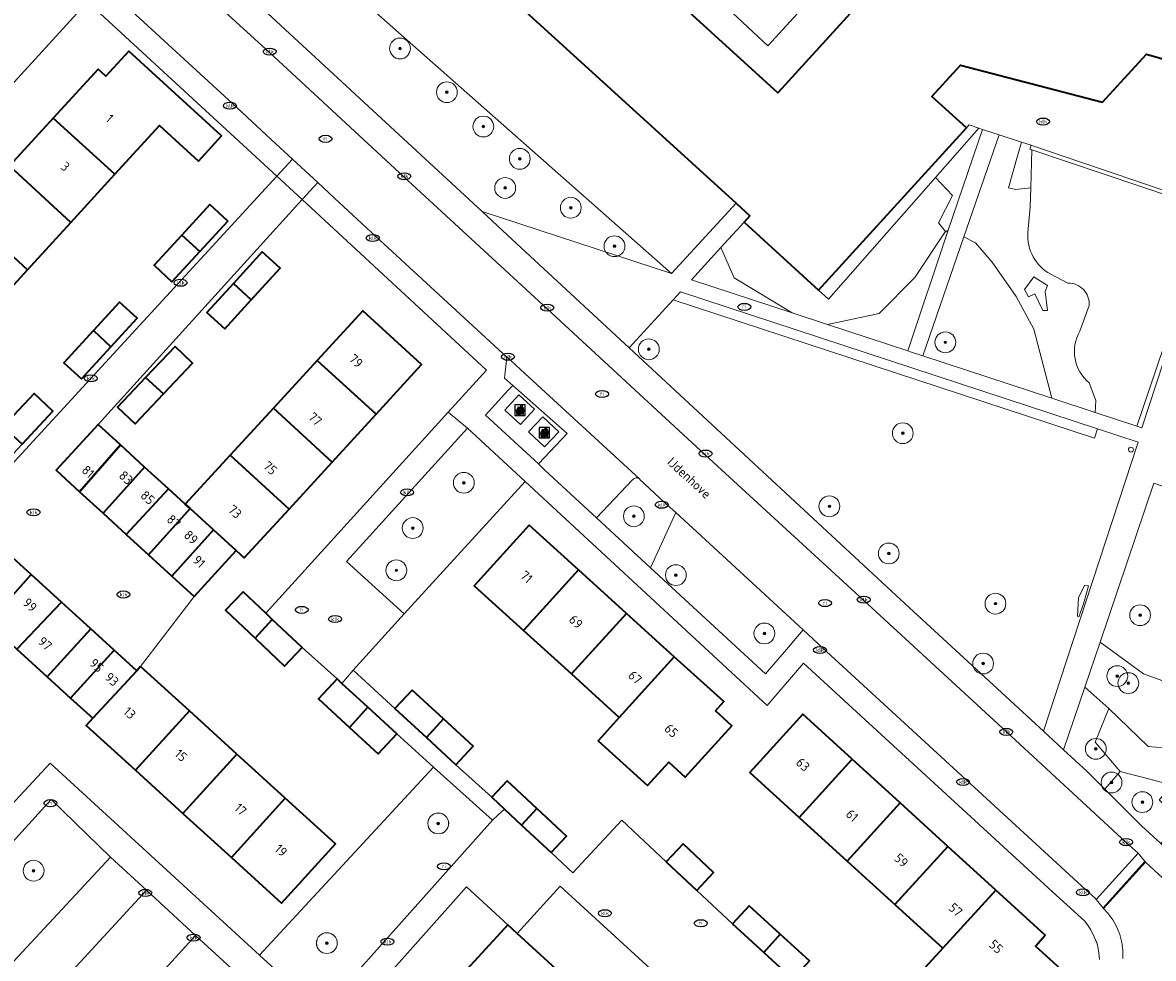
# Model space of a CAD drawing. Header units: metres. Extents: x 103671 to 105190, y 427150 to 429171.
# Tile 241 of 256: x 104079 to 104188, y 428544 to 428634. Entities that reach past the tile are written whole.
import ezdxf
from ezdxf.enums import TextEntityAlignment as Align

# ---------------------------------------------------------------- set-up
doc = ezdxf.new("R2010")
doc.units = ezdxf.units.M
for name, color, linetype, lineweight in [('B-WE-GR-BEPLANTING_CULTUUR_BODEMBEDEKKER-GV', 253, 'Continuous', 18), ('B-WE-GR-BEPLANTING_CULTUUR_HEESTERS-GV', 253, 'Continuous', 18), ('B-WE-GR-BEPLANTING_CULTUUR_VASTE PLANTENVAK-GV', 253, 'Continuous', 18), ('B-WE-GR-BOOM-S', 253, 'Continuous', 25), ('B-WE-GR-HAAG-G', 253, 'GR-HAAG1-SO', 13), ('B-WE-IE-AFVAL APART PLAATS-S', 253, 'Continuous', 25), ('B-WE-IE-MEUBILAIR-S', 253, 'Continuous', 25), ('B-WE-OG-BEBOUWING-GV', 253, 'Continuous', 35), ('B-WE-OG-BEBOUWING-T18', 7, 'Continuous', 18), ('B-WE-OG-TERREIN_BEGROEID-GV', 253, 'Continuous', 18), ('B-WE-OG-TERREIN_ERF-GV', 253, 'Continuous', 18), ('B-WE-OG-TOPOGRAFIE-T18', 7, 'Continuous', 18), ('B-WE-OG-WATER_MEER-GV', 253, 'Continuous', 18), ('B-WE-VH-GESLOTENVERHARDING_BETON-GV', 253, 'Continuous', 18), ('B-WE-VH-HALFVERHARDING-GV', 253, 'Continuous', 18), ('B-WE-VH-OPENVERHARDING-GV', 253, 'Continuous', 18), ('B-WE-VH-OPENVERHARDING_BETONSTRAATSTEEN-GV', 253, 'Continuous', 18), ('B-WE-VH-OPENVERHARDING_TEGEL-GV', 253, 'Continuous', 18), ('B-WE-VW-MARKERING_PICTOGRAM-G', 253, 'Continuous', 18)]:
    doc.layers.add(name, color=color, linetype=linetype, lineweight=lineweight)
doc.styles.add('NLCS-ISO', font='NLCS-ISO.ttf')
doc.styles.add('NLCS-ISO-M500-T18', font='NLCS-ISO.ttf', dxfattribs={"height": 0.9})
doc.linetypes.add('GR-HAAG1-SO', pattern='A,6,[176,NLCS.SHX,S=0.125,R=0,X=0,Y=0],-2', length=8)

# ---------------------------------------------------------------- blocks, each defined once
blk = doc.blocks.new('SIE-AFVAL APART PLAATS-SO')
h = blk.add_hatch(color=256)
h.dxf.hatch_style = 1
h.paths.add_polyline_path([(-0.09, 0.07), (-1.76, 0.07, 0.819081), (-1.79, -0.09), (-1.4, -2.19, 0.36153), (-1.37, -2.21), (-0.47, -2.21, 0.36153), (-0.44, -2.19), (-0.05, -0.09, 0.819081)])
h.paths.add_polyline_path([(-0.16, -0.1), (-0.2, -0.33), (-0.49, -0.33), (-0.47, -0.1)], flags=16)
h.paths.add_polyline_path([(-0.55, -0.1), (-0.58, -0.33), (-0.87, -0.33), (-0.87, -0.1)], flags=16)
h.paths.add_polyline_path([(-0.22, -0.42), (-0.27, -0.73), (-0.53, -0.73), (-0.5, -0.42)], flags=16)
h.paths.add_polyline_path([(-0.58, -0.42), (-0.61, -0.73), (-0.87, -0.73), (-0.87, -0.42)], flags=16)
h.paths.add_polyline_path([(-0.95, -0.1), (-0.95, -0.33), (-1.27, -0.33), (-1.29, -0.1)], flags=16)
h.paths.add_polyline_path([(-0.95, -0.42), (-0.95, -0.73), (-1.23, -0.73), (-1.26, -0.42)], flags=16)
h.paths.add_polyline_path([(-0.29, -0.83), (-0.34, -1.09), (-0.56, -1.09), (-0.54, -0.83)], flags=16)
h.paths.add_polyline_path([(-0.62, -0.83), (-0.65, -1.09), (-0.87, -1.09), (-0.87, -0.83)], flags=16)
h.paths.add_polyline_path([(-0.95, -0.83), (-0.95, -1.09), (-1.2, -1.09), (-1.22, -0.83)], flags=16)
h.paths.add_polyline_path([(-1.35, -0.33), (-1.64, -0.33), (-1.69, -0.1), (-1.37, -0.1)], flags=16)
h.paths.add_polyline_path([(-1.34, -0.42), (-1.31, -0.73), (-1.57, -0.73), (-1.63, -0.42)], flags=16)
h.paths.add_polyline_path([(-0.36, -1.18), (-0.41, -1.44), (-0.6, -1.44), (-0.57, -1.18)], flags=16)
h.paths.add_polyline_path([(-0.65, -1.18), (-0.68, -1.44), (-0.87, -1.44), (-0.87, -1.18)], flags=16)
h.paths.add_polyline_path([(-1.3, -0.83), (-1.28, -1.09), (-1.5, -1.09), (-1.55, -0.83)], flags=16)
h.paths.add_polyline_path([(-0.95, -1.18), (-0.95, -1.44), (-1.17, -1.44), (-1.19, -1.18)], flags=16)
h.paths.add_polyline_path([(-0.42, -1.53), (-0.47, -1.79), (-0.63, -1.79), (-0.6, -1.53)], flags=16)
h.paths.add_polyline_path([(-1.27, -1.18), (-1.25, -1.44), (-1.44, -1.44), (-1.49, -1.18)], flags=16)
h.paths.add_polyline_path([(-0.69, -1.53), (-0.71, -1.79), (-0.87, -1.79), (-0.87, -1.53)], flags=16)
h.paths.add_polyline_path([(-0.95, -1.53), (-0.95, -1.79), (-1.13, -1.79), (-1.16, -1.53)], flags=16)
h.paths.add_polyline_path([(-1.24, -1.53), (-1.22, -1.79), (-1.37, -1.79), (-1.42, -1.53)], flags=16)
h.paths.add_polyline_path([(-0.49, -1.89), (-0.53, -2.13), (-0.66, -2.13), (-0.64, -1.89)], flags=16)
h.paths.add_polyline_path([(-0.72, -1.89), (-0.74, -2.13), (-0.87, -2.13), (-0.87, -1.89)], flags=16)
h.paths.add_polyline_path([(-0.95, -1.89), (-0.95, -2.13), (-1.1, -2.13), (-1.12, -1.89)], flags=16)
h.paths.add_polyline_path([(-1.21, -1.89), (-1.18, -2.13), (-1.31, -2.13), (-1.35, -1.89)], flags=16)
h.paths.add_polyline_path([(-0.19, 0.78, -0.01173), (-0.3, 0.78, -0.148797), (-0.42, 1.03, -0.136076), (-0.69, 0.87), (-0.78, 0.85, -0.038293), (-1.14, 0.96), (-1.19, 0.81, -0.243822), (-1.56, 0.45, 0.344326), (-1, 0.22, -0.139345), (-0.6, 0.22, 0.618436), (-0.56, 0.27, -0.441494), (-0.47, 0.44, 0.309048)])
h.paths.add_polyline_path([(-0.49, 0.51, 0.351556), (-0.64, 0.31, 0.121061), (-1.02, 0.29, -0.288745), (-1.45, 0.42, 0.203599), (-1.12, 0.79), (-1.09, 0.87, 0.083075), (-0.28, 0.71, -0.242261)], flags=16)
h.paths.add_polyline_path([(-0.4, 0.79, -0.023345), (-0.63, 0.82, 0.07081), (-0.46, 0.9, 0.059965)], flags=16)
h.paths.add_polyline_path([(1.12, 1.48), (-1.07, 1.48, 0.860559), (-1.08, 1.42), (0.29, 1, -0.146703), (0.53, 0.28, 0.421968), (0.56, 0.25), (1.6, 0.31, 0.450293), (1.63, 0.34, 0.122241)])
h.paths.add_polyline_path([(0.26, 1.93, 1), (1.07, 1.93, 1)])
h.paths.add_polyline_path([(1.65, 0.15, 0.429303), (1.62, 0.18), (0.55, 0.23, 0.38429), (0.51, 0.2), (0.16, -2.16, 0.83726), (0.22, -2.18), (0.99, -0.78, -0.688204), (1.05, -0.78), (1.36, -2.14, 0.84934), (1.42, -2.14)])
for p, q in [((-0.09, 0.07), (-1.76, 0.07)), ((-1.4, -2.19), (-1.79, -0.09)), ((-1.37, -0.1), (-1.69, -0.1)), ((-1.64, -0.33), (-1.69, -0.1)), ((-1.64, -0.33), (-1.35, -0.33)), ((-1.63, -0.42), (-1.34, -0.42)), ((-1.57, -0.73), (-1.63, -0.42)), ((-1.57, -0.73), (-1.31, -0.73)), ((-1.55, -0.83), (-1.3, -0.83)), ((-1.5, -1.09), (-1.55, -0.83)), ((-1.5, -1.09), (-1.28, -1.09)), ((-1.49, -1.18), (-1.27, -1.18)), ((-1.44, -1.44), (-1.49, -1.18)), ((-1.44, -1.44), (-1.25, -1.44)), ((-1.42, -1.53), (-1.24, -1.53)), ((-1.37, -1.79), (-1.42, -1.53)), ((-1.37, -1.79), (-1.22, -1.79)), ((-1.37, -2.21), (-0.47, -2.21)), ((-1.31, -2.13), (-1.35, -1.89)), ((-1.35, -1.89), (-1.21, -1.89)), ((-1.31, -2.13), (-1.18, -2.13)), ((-0.95, -0.1), (-1.29, -0.1)), ((-1.27, -0.33), (-0.95, -0.33)), ((-1.26, -0.42), (-0.95, -0.42)), ((-1.23, -0.73), (-0.95, -0.73)), ((-1.22, -0.83), (-0.95, -0.83)), ((-1.2, -1.09), (-0.95, -1.09)), ((-1.19, -1.18), (-0.95, -1.18)), ((-1.17, -1.44), (-0.95, -1.44)), ((-1.16, -1.53), (-0.95, -1.53)), ((-1.13, -1.79), (-0.95, -1.79)), ((-1.12, -1.89), (-0.95, -1.89)), ((-1.1, -2.13), (-0.95, -2.13)), ((-0.95, -0.1), (-0.95, -0.33)), ((-0.95, -0.42), (-0.95, -0.73)), ((-0.95, -0.83), (-0.95, -1.09)), ((-0.95, -1.18), (-0.95, -1.44)), ((-0.95, -1.53), (-0.95, -1.79)), ((-0.95, -1.89), (-0.95, -2.13)), ((-0.87, -0.1), (-0.87, -0.33)), ((-0.55, -0.1), (-0.87, -0.1)), ((-0.87, -0.33), (-0.58, -0.33)), ((-0.87, -0.42), (-0.87, -0.73)), ((-0.87, -0.42), (-0.58, -0.42)), ((-0.87, -0.73), (-0.61, -0.73)), ((-0.87, -0.83), (-0.62, -0.83)), ((-0.87, -0.83), (-0.87, -1.09)), ((-0.87, -1.09), (-0.65, -1.09)), ((-0.87, -1.18), (-0.65, -1.18)), ((-0.87, -1.18), (-0.87, -1.44)), ((-0.87, -1.44), (-0.68, -1.44)), ((-0.87, -1.53), (-0.69, -1.53)), ((-0.87, -1.53), (-0.87, -1.79)), ((-0.87, -1.79), (-0.71, -1.79)), ((-0.87, -1.89), (-0.87, -2.13)), ((-0.87, -1.89), (-0.72, -1.89)), ((-0.87, -2.13), (-0.74, -2.13)), ((-0.66, -2.13), (-0.53, -2.13)), ((-0.64, -1.89), (-0.49, -1.89)), ((-0.63, -1.79), (-0.47, -1.79)), ((-0.6, -1.44), (-0.41, -1.44)), ((-0.6, -1.53), (-0.42, -1.53)), ((-0.57, -1.18), (-0.36, -1.18)), ((-0.56, -1.09), (-0.34, -1.09)), ((-0.54, -0.83), (-0.29, -0.83)), ((-0.53, -0.73), (-0.27, -0.73)), ((-0.53, -2.13), (-0.49, -1.89)), ((-0.5, -0.42), (-0.22, -0.42)), ((-0.49, -0.33), (-0.2, -0.33)), ((-0.16, -0.1), (-0.47, -0.1)), ((-0.47, -1.79), (-0.42, -1.53)), ((-0.44, -2.19), (-0.05, -0.09)), ((-0.41, -1.44), (-0.36, -1.18)), ((-0.34, -1.09), (-0.29, -0.83)), ((-0.27, -0.73), (-0.22, -0.42)), ((-0.2, -0.33), (-0.16, -0.1))]:
    blk.add_line(p, q)
blk.add_lwpolyline([(-2.5, -2.51), (2.5, -2.51), (2.5, 2.49), (-2.5, 2.49)], close=True)
for points in [[(-0.78, 0.85, -0.038293), (-1.14, 0.96), (-1.19, 0.81, -0.243822), (-1.56, 0.45, 0.344326), (-1, 0.22, -0.139345), (-0.6, 0.22, 0.618436), (-0.56, 0.27, -0.441494), (-0.47, 0.44, 0.309048), (-0.19, 0.78, -0.01173), (-0.3, 0.78, -0.01173)], [(-0.78, 0.85), (-0.69, 0.87, 0.136076), (-0.42, 1.03, 0.156405), (-0.29, 0.77)], [(-0.78, 0.85), (-0.69, 0.87, 0.136076), (-0.42, 1.03, 0.148797), (-0.3, 0.78, 0.148797)], [(-0.63, 0.82, 0.07081), (-0.46, 0.9, 0.059965), (-0.4, 0.79, 0.059965)], [(-0.4, 0.79, -0.023345), (-0.63, 0.82)]]:
    blk.add_lwpolyline(points, format="xyb")
for points in [[(-1.09, 0.87), (-1.12, 0.79, -0.203599), (-1.45, 0.42, 0.288745), (-1.02, 0.29, -0.121061), (-0.64, 0.31, -0.351556), (-0.49, 0.51, 0.242261), (-0.28, 0.71, -0.083075)], [(-1.07, 1.48), (1.12, 1.48, -0.122241), (1.63, 0.34, -0.450293), (1.6, 0.31), (0.56, 0.25, -0.421968), (0.53, 0.28, 0.146703), (0.29, 1), (-1.08, 1.42, -0.860559)], [(0.55, 0.23), (1.62, 0.18, -0.429303), (1.65, 0.15), (1.42, -2.14, -0.84934), (1.36, -2.14), (1.05, -0.78, 0.688204), (0.99, -0.78), (0.22, -2.18, -0.83726), (0.16, -2.16), (0.51, 0.2, -0.38429)]]:
    blk.add_lwpolyline(points, format="xyb", close=True)
for points in [[(-1.35, -0.33), (-1.37, -0.1)], [(-1.31, -0.73), (-1.34, -0.42)], [(-1.28, -1.09), (-1.3, -0.83)], [(-1.27, -0.33), (-1.29, -0.1)], [(-1.25, -1.44), (-1.27, -1.18)], [(-1.23, -0.73), (-1.26, -0.42)], [(-1.22, -1.79), (-1.24, -1.53)], [(-1.2, -1.09), (-1.22, -0.83)], [(-1.18, -2.13), (-1.21, -1.89)], [(-1.17, -1.44), (-1.19, -1.18)], [(-1.18, -2.22), (-1.18, -2.21)], [(-1.13, -1.79), (-1.16, -1.53)], [(-1.1, -2.13), (-1.12, -1.89)], [(-0.74, -2.13), (-0.72, -1.89)], [(-0.71, -1.79), (-0.69, -1.53)], [(-0.68, -1.44), (-0.65, -1.18)], [(-0.66, -2.13), (-0.64, -1.89)], [(-0.65, -1.09), (-0.62, -0.83)], [(-0.63, -1.79), (-0.6, -1.53)], [(-0.61, -0.73), (-0.58, -0.42)], [(-0.6, -1.44), (-0.57, -1.18)], [(-0.58, -0.33), (-0.55, -0.1)], [(-0.56, -1.09), (-0.54, -0.83)], [(-0.53, -0.73), (-0.5, -0.42)], [(-0.49, -0.33), (-0.47, -0.1)]]:
    blk.add_lwpolyline(points)
blk.add_circle((0.66, 1.93), 0.401)
for centre, radius, start, end in [((-1.76, -0.01), 0.0869, 90, 247.281), ((-0.09, -0.01), 0.0869, 292.719, 90), ((-1.37, -2.18), 0.0318, 190.4943, 270), ((-0.47, -2.18), 0.0318, 270, 349.5057)]:
    blk.add_arc(centre, radius, start, end)
blk = doc.blocks.new('SIE-MEUBILAIR_PUT_KOLK-SO')
blk.add_ellipse((0, 0), major_axis=(1.25, 0), ratio=0.54)
at = {"style": 'NLCS-ISO'}
blk.add_text('klk', height=0.75, dxfattribs=at).set_placement((0.03, 0), align=Align.MIDDLE_CENTER)
blk = doc.blocks.new('SIE-MEUBILAIR_PUT_RIOOLPUT-SO')
blk.add_ellipse((0, 0), major_axis=(1.25, 0), ratio=0.54)
at = {"style": 'NLCS-ISO'}
blk.add_text('ri', height=0.75, dxfattribs=at).set_placement((-0.04, 0.07), align=Align.MIDDLE_CENTER)
blk = doc.blocks.new('SGR-BOOM_GBKN-SO')
at = {"linetype": 'ByBlock', "lineweight": 18}
h = blk.add_hatch(color=0, dxfattribs=at)
h.dxf.hatch_style = 1
edge = h.paths.add_edge_path()
edge.add_arc((0, 0), 0.25, 0, 360)
at = {"color": 0, "linetype": 'ByBlock', "lineweight": 18}
for radius in [2, 0.25]:
    blk.add_circle((0, 0), radius, dxfattribs=at)
at = {"color": 0, "linetype": 'ByBlock', "lineweight": 18, "style": 'NLCS-ISO'}
blk.add_attdef('SOORT', (2.5, 0), '', height=1.5, dxfattribs=at)

msp = doc.modelspace()

# ---------------------------------------------------------------- linework, layer by layer
at = {"layer": 'B-WE-GR-BEPLANTING_CULTUUR_BODEMBEDEKKER-GV', "flags": 128}
for points in [[(104127.329, 428589.693), (104121.776, 428594.829), (104110.153, 428582.015), (104115.708, 428576.976)], [(104141.784, 428586.708), (104139.371, 428581.413), (104150.403, 428571.208), (104152.429, 428573.564), (104154.037, 428575.434)]]:
    msp.add_lwpolyline(points, close=True, dxfattribs=at)
at = {"layer": 'B-WE-GR-BEPLANTING_CULTUUR_HEESTERS-GV', "flags": 128}
for points in [[(104175.004, 428622.301), (104174.655, 428621.077), (104173.752, 428617.912), (104174.436, 428617.745), (104175.893, 428617.908), (104175.994, 428621.572), (104175.991, 428621.573), (104175.784, 428621.642), (104175.923, 428622)], [(104193.509, 428616.013), (104176.005, 428621.973), (104175.923, 428622), (104175.784, 428621.642), (104175.991, 428621.573), (104175.994, 428621.572), (104193.135, 428615.812), (104186.085, 428595.003), (104186.567, 428594.843)], [(104155.49, 428608.091), (104148.343, 428614.604), (104146.123, 428612.166), (104147.403, 428609.27), (104152.956, 428605.89), (104156.366, 428604.769), (104161.315, 428605.85), (104164.759, 428609.296), (104167.681, 428613.669), (104167.731, 428613.699), (104167.022, 428614.557), (104168.37, 428617.182), (104166.723, 428618.898), (104156.452, 428607.203)], [(104176.282, 428607.712), (104177.036, 428606.126), (104177.497, 428606.136), (104177.261, 428607.959), (104177.495, 428608.532), (104176.187, 428609.351), (104175.286, 428608.141), (104175.661, 428607.439)], [(104182.309, 428594.749), (104142.246, 428607.915), (104141.548, 428607.158), (104181.997, 428593.854)]]:
    msp.add_lwpolyline(points, close=True, dxfattribs=at)
for points in [[(104137.634, 428589.867), (104137.062, 428589.261), (104134.186, 428586.209), (104139.371, 428581.413), (104141.784, 428586.708)], [(104141.784, 428586.708), (104140.719, 428587.688), (104138.35, 428589.901), (104138.334, 428589.915)]]:
    msp.add_lwpolyline(points, dxfattribs=at)
at = {"layer": 'B-WE-GR-BEPLANTING_CULTUUR_HEESTERS-GV'}
msp.add_lwpolyline([(104138.334, 428589.915, 0.417542), (104137.634, 428589.867)], format="xyb", dxfattribs=at)
at = {"layer": 'B-WE-GR-BEPLANTING_CULTUUR_VASTE PLANTENVAK-GV', "flags": 128}
for points in [[(104167.968, 428613.844), (104171.258, 428623.531), (104170.887, 428623.658), (104166.723, 428618.898), (104168.37, 428617.182), (104167.022, 428614.557), (104167.731, 428613.699)], [(104156.366, 428604.769), (104164.077, 428602.235), (104167.968, 428613.844), (104167.731, 428613.699), (104167.681, 428613.669), (104164.759, 428609.296), (104161.315, 428605.85)], [(104165.522, 428601.769), (104177.906, 428597.704), (104176.184, 428604.318), (104174.489, 428607.465), (104172.179, 428610.771), (104170.588, 428612.616), (104169.474, 428613.214)], [(104152.956, 428605.89), (104147.403, 428609.27), (104146.123, 428612.166), (104143.298, 428609.064)], [(104180.46, 428578.539), (104180.371, 428576.773), (104180.515, 428576.707), (104180.985, 428578.046), (104181.431, 428579.686), (104181.095, 428579.739)], [(104182.545, 428574.247), (104181.088, 428569.951), (104183.373, 428567.9), (104187.183, 428564.242), (104192.336, 428563.772), (104192.784, 428564.328), (104192.649, 428566.644), (104198.31, 428567.966), (104199.734, 428567.244), (104201.837, 428569.53), (104202.328, 428570.052), (104195.535, 428568.905), (104192.19, 428569.225), (104186.724, 428571.223)], [(104181.265, 428561.86), (104183.01, 428560.123), (104184.464, 428561.823), (104182.07, 428564.653), (104183.373, 428567.9), (104181.088, 428569.951), (104179.04, 428563.913)], [(104192.336, 428563.772), (104187.183, 428564.242), (104183.373, 428567.9), (104182.07, 428564.653), (104184.464, 428561.823), (104189.546, 428560.518), (104190.868, 428561.927)], [(104188.379, 428554.9), (104190.305, 428556.994), (104188.224, 428559.11), (104189.546, 428560.518), (104184.464, 428561.823), (104183.01, 428560.123), (104186.528, 428556.62)]]:
    msp.add_lwpolyline(points, close=True, dxfattribs=at)
at = {"layer": 'B-WE-GR-BEPLANTING_CULTUUR_VASTE PLANTENVAK-GV'}
for points in [[(104185.751, 428592.757, 0.9979145), (104185.272, 428592.757)], [(104185.272, 428592.757, 1.0020899), (104185.751, 428592.757)]]:
    msp.add_lwpolyline(points, format="xyb", dxfattribs=at)
at = {"layer": 'B-WE-GR-HAAG-G', "flags": 128}
msp.add_lwpolyline([(104118.526, 428562.244), (104101.793, 428544.199)], dxfattribs=at)
at = {"layer": 'B-WE-OG-BEBOUWING-GV', "flags": 128}
for points in [[(104170.494, 428647.806), (104151.579, 428627.048), (104113.519, 428661.73)], [(104106.424, 428653.944), (104147.587, 428616.437), (104148.912, 428615.229), (104148.343, 428614.604), (104155.49, 428608.091), (104169.701, 428623.687), (104166.401, 428626.694), (104169.124, 428629.682), (104182.772, 428626.153), (104187.002, 428630.743), (104192.632, 428629.135), (104196.635, 428633.528), (104195.064, 428639.313)]]:
    msp.add_lwpolyline(points, dxfattribs=at)
for points in [[(104081.978, 428624.604), (104087.901, 428619.214), (104092.197, 428623.909), (104095.936, 428620.488), (104098.149, 428622.907), (104089.238, 428631.058), (104087.026, 428628.64), (104086.288, 428629.315)], [(104081.978, 428624.604), (104077.789, 428620.027), (104083.663, 428614.582), (104087.901, 428619.214)], [(104077.789, 428620.027), (104073.634, 428615.486), (104079.513, 428610.047), (104083.663, 428614.582)], [(104069.462, 428610.926), (104075.341, 428605.487), (104079.513, 428610.047), (104073.634, 428615.486)], [(104094.336, 428613.358), (104096.059, 428611.79), (104098.756, 428614.72), (104097.042, 428616.298)], [(104096.059, 428611.79), (104094.336, 428613.358), (104091.681, 428610.474), (104093.395, 428608.896)], [(104099.294, 428608.718), (104101.016, 428607.139), (104103.793, 428610.19), (104102.064, 428611.763)], [(104101.016, 428607.139), (104099.294, 428608.718), (104096.757, 428605.931), (104098.486, 428604.358)], [(104085.844, 428604.19), (104087.515, 428602.644), (104090.035, 428605.386), (104088.36, 428606.926)], [(104107.348, 428601.333), (104112.994, 428596.155), (104117.375, 428600.932), (104111.728, 428606.109)], [(104087.515, 428602.644), (104085.844, 428604.19), (104083.012, 428601.111), (104084.688, 428599.57)], [(104090.864, 428599.674), (104092.568, 428598.111), (104095.364, 428601.064), (104093.684, 428602.654)], [(104107.348, 428601.333), (104103.13, 428596.732), (104108.776, 428591.555), (104112.994, 428596.155)], [(104092.568, 428598.111), (104090.864, 428599.674), (104088.173, 428596.832), (104089.852, 428595.242)], [(104077.173, 428594.971), (104078.99, 428593.284), (104081.962, 428596.448), (104080.156, 428598.145)], [(104103.13, 428596.732), (104098.992, 428592.22), (104104.639, 428587.043), (104108.776, 428591.555)], [(104088.459, 428593.204), (104086.297, 428595.186), (104082.264, 428590.788), (104084.523, 428588.717)], [(104088.459, 428593.204), (104084.523, 428588.717), (104086.774, 428586.653), (104090.766, 428591.089)], [(104099.565, 428583.064), (104100.339, 428582.354), (104104.639, 428587.043), (104098.992, 428592.22), (104094.671, 428587.508), (104095.129, 428587.092), (104097.373, 428585.054)], [(104090.766, 428591.089), (104086.774, 428586.653), (104088.991, 428584.62), (104093.056, 428588.989)], [(104088.991, 428584.62), (104091.152, 428582.638), (104095.129, 428587.092), (104094.671, 428587.508), (104093.056, 428588.989)], [(104091.152, 428582.638), (104093.37, 428580.604), (104097.373, 428585.054), (104095.129, 428587.092)], [(104099.565, 428583.064), (104097.373, 428585.054), (104093.37, 428580.604), (104095.51, 428578.642)], [(104132.454, 428581.198), (104127.709, 428585.505), (104122.425, 428579.685), (104127.17, 428575.377)], [(104072.436, 428579.083), (104075.705, 428576.113), (104079.859, 428580.751), (104076.676, 428583.643), (104074.264, 428580.989)], [(104075.705, 428576.113), (104078.481, 428573.591), (104082.784, 428578.094), (104079.859, 428580.751)], [(104137.051, 428577.025), (104132.454, 428581.198), (104127.17, 428575.377), (104131.768, 428571.204)], [(104102.396, 428577.036), (104100.216, 428579.098), (104098.544, 428577.33), (104101.397, 428574.632), (104103.033, 428576.433)], [(104078.481, 428573.591), (104081.41, 428570.93), (104085.611, 428575.525), (104082.784, 428578.094)], [(104103.033, 428576.433), (104101.397, 428574.632), (104104.213, 428571.968), (104105.885, 428573.736)], [(104137.051, 428577.025), (104131.768, 428571.204), (104136.365, 428567.031), (104141.649, 428572.851)], [(104087.855, 428573.487), (104085.611, 428575.525), (104081.41, 428570.93), (104083.654, 428568.891)], [(104083.654, 428568.891), (104085.776, 428566.963), (104090.021, 428571.519), (104087.855, 428573.487)], [(104090.38, 428571.914), (104090.021, 428571.519), (104085.776, 428566.963), (104085.14, 428566.263), (104089.881, 428561.956), (104095.063, 428567.659)], [(104141.649, 428572.851), (104136.365, 428567.031), (104134.339, 428564.771), (104139.066, 428560.478), (104141.11, 428562.723), (104142.702, 428561.278), (104147.186, 428566.218), (104145.594, 428567.663), (104146.394, 428568.544)], [(104109.723, 428570.289), (104109.246, 428570.729), (104107.478, 428568.81), (104110.445, 428566.076), (104112.2, 428568.007)], [(104116.456, 428569.664), (104114.811, 428567.872), (104117.837, 428565.095), (104119.472, 428566.897)], [(104099.626, 428563.514), (104095.063, 428567.659), (104089.881, 428561.956), (104094.444, 428557.81)], [(104112.2, 428568.007), (104110.445, 428566.076), (104113.214, 428563.524), (104114.982, 428565.443)], [(104119.472, 428566.897), (104117.837, 428565.095), (104120.676, 428562.489), (104122.321, 428564.282)], [(104153.64, 428557.424), (104158.729, 428563.011), (104153.979, 428567.337), (104148.89, 428561.751)], [(104104.278, 428559.287), (104099.626, 428563.514), (104094.444, 428557.81), (104099.096, 428553.584)], [(104158.729, 428563.011), (104153.64, 428557.424), (104158.243, 428553.232), (104163.331, 428558.819)], [(104125.589, 428560.948), (104124.109, 428559.362), (104125.349, 428558.205), (104126.974, 428556.688), (104128.432, 428558.294)], [(104099.096, 428553.584), (104103.926, 428549.196), (104109.107, 428554.899), (104104.278, 428559.287)], [(104163.331, 428558.819), (104158.243, 428553.232), (104162.845, 428549.04), (104167.933, 428554.627)], [(104128.432, 428558.294), (104126.974, 428556.688), (104129.808, 428554.042), (104131.288, 428555.628)], [(104142.487, 428554.884), (104140.874, 428553.16), (104143.813, 428550.41), (104145.426, 428552.134)], [(104167.447, 428544.848), (104172.536, 428550.435), (104167.933, 428554.627), (104162.845, 428549.04)], [(104172.536, 428550.435), (104167.447, 428544.848), (104165.024, 428542.188), (104172.227, 428535.655), (104178.783, 428542.851), (104176.332, 428545.061), (104177.286, 428546.108)], [(104147.239, 428547.189), (104150.242, 428544.446), (104151.829, 428546.189), (104148.829, 428548.929)], [(104126.567, 428546.265), (104125.642, 428547.112), (104121.323, 428542.399), (104127.081, 428537.122), (104131.4, 428541.835)], [(104151.829, 428546.189), (104150.242, 428544.446), (104153.039, 428541.89), (104154.629, 428543.63)]]:
    msp.add_lwpolyline(points, close=True, dxfattribs=at)
at = {"layer": 'B-WE-OG-TERREIN_BEGROEID-GV', "flags": 128}
for points in [[(104099.594, 428646.623), (104095.001, 428641.701), (104123.178, 428615.636), (104141.37, 428609.677)], [(104230.789, 428600.319), (104230.058, 428600.629), (104229.139, 428603.877), (104204.26, 428612.24), (104195.951, 428615.033), (104190.126, 428596.617), (104196.82, 428594.418), (104197.487, 428592.559), (104197.367, 428592.027), (104206.995, 428588.904), (104206.791, 428588.275), (104206.017, 428585.873), (104196.383, 428588.98), (104196.009, 428588.168), (104194.322, 428587.223), (104187.725, 428589.521), (104182.545, 428574.247), (104186.724, 428571.223), (104192.19, 428569.225), (104195.535, 428568.905), (104202.328, 428570.052), (104217.713, 428586.413)], [(104176.282, 428607.712), (104175.661, 428607.439), (104175.286, 428608.141), (104176.187, 428609.351), (104177.495, 428608.532), (104177.261, 428607.959), (104177.497, 428606.136), (104177.036, 428606.126)], [(104137.298, 428602.549), (104163.828, 428577.951), (104177.1, 428565.703), (104179.316, 428572.457), (104186.209, 428593.467), (104182.309, 428594.749), (104181.997, 428593.854), (104141.548, 428607.158)], [(104180.46, 428578.539), (104181.095, 428579.739), (104181.431, 428579.686), (104180.985, 428578.046), (104180.515, 428576.707), (104180.371, 428576.773)], [(104124.167, 428557.151), (104118.526, 428562.244), (104101.793, 428544.199), (104107.762, 428538.727)], [(104087.477, 428553.614), (104081.785, 428559.143), (104068.366, 428544.379), (104073.917, 428539.038)]]:
    msp.add_lwpolyline(points, close=True, dxfattribs=at)
for points in [[(104175.614, 428613.624), (104175.842, 428616.083), (104175.893, 428617.908), (104174.436, 428617.745), (104173.752, 428617.912), (104174.655, 428621.077), (104175.004, 428622.301), (104172.855, 428623.005), (104169.474, 428613.214), (104170.588, 428612.616), (104172.179, 428610.771), (104174.489, 428607.465), (104176.184, 428604.318), (104177.906, 428597.704), (104182.092, 428596.33), (104182.145, 428597.491), (104181.511, 428599.168)], [(104179.46, 428608.76), (104177.808, 428609.616)], [(104180.592, 428604.141), (104181.5, 428606.614)]]:
    msp.add_lwpolyline(points, dxfattribs=at)
at = {"layer": 'B-WE-OG-TERREIN_BEGROEID-GV'}
for points in [[(104177.808, 428609.616, -0.29833), (104175.614, 428613.624)], [(104181.5, 428606.614, 0.4390794), (104179.46, 428608.76)], [(104181.511, 428599.168, -0.3629399), (104180.592, 428604.141)], [(104185.272, 428592.757, -0.9979145), (104185.751, 428592.757)], [(104185.751, 428592.757, -1.0020899), (104185.272, 428592.757)]]:
    msp.add_lwpolyline(points, format="xyb", dxfattribs=at)
at = {"layer": 'B-WE-OG-TERREIN_ERF-GV', "flags": 128}
for points in [[(104106.424, 428653.944), (104099.594, 428646.623), (104141.37, 428609.677), (104147.587, 428616.437)], [(104071.244, 428584.014), (104103.48, 428619.038), (104085.268, 428635.781), (104051.021, 428598.273), (104067.164, 428583.88), (104069.01, 428585.925), (104071.636, 428588.993), (104073.415, 428587.471), (104070.789, 428584.403)], [(104065.112, 428606.172), (104069.462, 428610.926), (104073.634, 428615.486), (104077.789, 428620.027), (104081.978, 428624.604), (104086.288, 428629.315), (104087.026, 428628.64), (104089.238, 428631.058), (104098.149, 428622.907), (104095.936, 428620.488), (104092.197, 428623.909), (104087.901, 428619.214), (104083.663, 428614.582), (104079.513, 428610.047), (104075.341, 428605.487), (104070.981, 428600.722), (104066.906, 428596.269), (104068.955, 428594.366), (104064.651, 428589.775), (104062.59, 428591.552), (104056.681, 428596.958), (104061.038, 428601.719)], [(104170.887, 428623.658), (104169.962, 428623.974), (104169.701, 428623.687), (104155.49, 428608.091), (104156.452, 428607.203), (104166.723, 428618.898)], [(104096.059, 428611.79), (104093.395, 428608.896), (104091.681, 428610.474), (104094.336, 428613.358), (104097.042, 428616.298), (104098.756, 428614.72)], [(104099.294, 428608.718), (104102.064, 428611.763), (104103.793, 428610.19), (104101.016, 428607.139), (104098.486, 428604.358), (104096.757, 428605.931)], [(104087.515, 428602.644), (104084.688, 428599.57), (104083.012, 428601.111), (104085.844, 428604.19), (104088.36, 428606.926), (104090.035, 428605.386)], [(104092.568, 428598.111), (104089.852, 428595.242), (104088.173, 428596.832), (104090.864, 428599.674), (104093.684, 428602.654), (104095.364, 428601.064)], [(104078.99, 428593.284), (104076.383, 428590.51), (104074.577, 428592.208), (104077.173, 428594.971), (104080.156, 428598.145), (104081.962, 428596.448)], [(104137.051, 428577.025), (104141.649, 428572.851), (104146.394, 428568.544), (104145.594, 428567.663), (104147.186, 428566.218), (104142.702, 428561.278), (104141.11, 428562.723), (104139.066, 428560.478), (104134.339, 428564.771), (104136.365, 428567.031), (104131.768, 428571.204), (104127.17, 428575.377), (104122.425, 428579.685), (104127.709, 428585.505), (104132.454, 428581.198)], [(104167.447, 428544.848), (104162.845, 428549.04), (104158.243, 428553.232), (104153.64, 428557.424), (104148.89, 428561.751), (104153.979, 428567.337), (104158.729, 428563.011), (104163.331, 428558.819), (104167.933, 428554.627), (104172.536, 428550.435), (104177.286, 428546.108), (104176.332, 428545.061), (104178.783, 428542.851), (104172.227, 428535.655), (104165.024, 428542.188)]]:
    msp.add_lwpolyline(points, close=True, dxfattribs=at)
for points in [[(104192.632, 428629.135), (104187.002, 428630.743), (104182.772, 428626.153), (104169.124, 428629.682), (104166.401, 428626.694), (104169.701, 428623.687), (104169.962, 428623.974), (104170.887, 428623.658), (104171.258, 428623.531), (104171.552, 428623.431), (104172.855, 428623.005), (104175.004, 428622.301), (104175.923, 428622), (104176.005, 428621.973), (104193.509, 428616.013)], [(104077.139, 428557.749), (104081.697, 428562.62), (104101.793, 428544.199), (104118.526, 428562.244), (104114.982, 428565.443), (104113.214, 428563.524), (104110.445, 428566.076), (104107.478, 428568.81), (104109.246, 428570.729), (104105.885, 428573.736), (104104.213, 428571.968), (104101.397, 428574.632), (104098.544, 428577.33), (104100.216, 428579.098), (104102.396, 428577.036), (104119.931, 428596.369), (104123.595, 428600.408), (104105.909, 428616.805), (104086.297, 428595.186), (104088.459, 428593.204), (104090.766, 428591.089), (104093.056, 428588.989), (104094.671, 428587.508), (104098.992, 428592.22), (104103.13, 428596.732), (104107.348, 428601.333), (104111.728, 428606.109), (104117.375, 428600.932), (104112.994, 428596.155), (104108.776, 428591.555), (104104.639, 428587.043), (104100.339, 428582.354), (104099.565, 428583.064), (104095.51, 428578.642), (104090.38, 428571.914), (104095.063, 428567.659), (104099.626, 428563.514), (104104.278, 428559.287), (104109.107, 428554.899), (104103.926, 428549.196), (104099.096, 428553.584), (104094.444, 428557.81), (104089.881, 428561.956), (104085.14, 428566.263), (104085.776, 428566.963), (104083.654, 428568.891), (104081.41, 428570.93), (104078.481, 428573.591)], [(104182.501, 428543.78), (104182.443, 428544.459), (104182.329, 428545.002), (104182.228, 428545.404), (104182.186, 428545.502), (104181.991, 428545.959), (104181.663, 428546.612), (104181.419, 428547.009), (104181.073, 428547.441), (104177.971, 428550.284), (104154.054, 428572.233), (104150.575, 428568.189), (104127.329, 428589.693), (104115.708, 428576.976), (104110.794, 428571.559), (104114.811, 428567.872), (104116.456, 428569.664), (104119.472, 428566.897), (104122.321, 428564.282), (104120.676, 428562.489), (104124.109, 428559.362), (104125.589, 428560.948), (104128.432, 428558.294), (104131.288, 428555.628), (104129.808, 428554.042), (104131.891, 428552.098), (104136.607, 428557.152), (104140.874, 428553.16), (104142.487, 428554.884), (104145.426, 428552.134), (104143.813, 428550.41), (104147.239, 428547.189), (104148.829, 428548.929), (104151.829, 428546.189), (104154.629, 428543.63)], [(104121.323, 428542.399), (104125.642, 428547.112), (104121.677, 428550.746), (104109.54, 428537.115)]]:
    msp.add_lwpolyline(points, dxfattribs=at)
at = {"layer": 'B-WE-OG-WATER_MEER-GV', "flags": 128}
for points in [[(104181.511, 428599.168), (104182.145, 428597.491), (104182.092, 428596.33), (104186.085, 428595.003), (104193.135, 428615.812), (104175.994, 428621.572), (104175.893, 428617.908), (104175.842, 428616.083), (104175.614, 428613.624)], [(104177.808, 428609.616), (104179.46, 428608.76)], [(104181.5, 428606.614), (104180.592, 428604.141)]]:
    msp.add_lwpolyline(points, dxfattribs=at)
at = {"layer": 'B-WE-OG-WATER_MEER-GV'}
for points in [[(104175.614, 428613.624, 0.29833), (104177.808, 428609.616)], [(104179.46, 428608.76, -0.4390794), (104181.5, 428606.614)], [(104180.592, 428604.141, 0.3629399), (104181.511, 428599.168)]]:
    msp.add_lwpolyline(points, format="xyb", dxfattribs=at)
at = {"layer": 'B-WE-VH-GESLOTENVERHARDING_BETON-GV', "flags": 128}
for points in [[(104126.698, 428598.021), (104125.358, 428596.535), (104126.875, 428595.168), (104128.214, 428596.653)], [(104129.027, 428595.919), (104127.653, 428594.466), (104129.182, 428593.021), (104130.556, 428594.475)]]:
    msp.add_lwpolyline(points, close=True, dxfattribs=at)
at = {"layer": 'B-WE-VH-HALFVERHARDING-GV', "flags": 128}
msp.add_lwpolyline([(104193.509, 428616.013), (104186.567, 428594.843), (104186.085, 428595.003), (104182.092, 428596.33), (104177.906, 428597.704), (104165.522, 428601.769), (104164.245, 428602.18), (104164.077, 428602.235), (104156.366, 428604.769), (104152.956, 428605.89), (104143.298, 428609.064), (104146.123, 428612.166), (104148.343, 428614.604), (104148.912, 428615.229), (104147.587, 428616.437), (104141.37, 428609.677), (104123.178, 428615.636), (104125.634, 428613.364), (104137.298, 428602.549), (104141.548, 428607.158), (104142.246, 428607.915), (104182.309, 428594.749), (104186.209, 428593.467), (104179.316, 428572.457), (104177.1, 428565.703), (104179.04, 428563.913), (104181.088, 428569.951), (104182.545, 428574.247), (104187.725, 428589.521)], dxfattribs=at)
at = {"layer": 'B-WE-VH-OPENVERHARDING-GV', "flags": 128}
for points in [[(104203.435, 428650.019), (104241.337, 428615.046), (104242.876, 428613.626), (104243.812, 428612.705), (104244.451, 428612.112), (104190.025, 428553.37), (104189.271, 428554.071), (104188.379, 428554.9), (104186.528, 428556.62), (104183.01, 428560.123), (104181.265, 428561.86), (104179.04, 428563.913), (104177.1, 428565.703), (104163.828, 428577.951), (104137.298, 428602.549), (104125.634, 428613.364), (104123.178, 428615.636), (104095.001, 428641.701)], [(104093.421, 428639.461), (104102.75, 428630.929), (104115.675, 428618.984), (104129.422, 428606.292), (104144.617, 428592.272), (104159.816, 428578.285), (104173.549, 428565.637), (104185.062, 428555.022), (104186.193, 428553.982), (104186.906, 428553.128), (104189.83, 428550.447)], [(104184.743, 428543.857), (104184.73, 428544.651), (104184.633, 428545.406), (104184.44, 428546.16), (104184.153, 428546.888), (104183.77, 428547.575), (104183.299, 428548.225), (104182.879, 428548.679), (104182.18, 428549.541), (104182.097, 428549.644), (104181.171, 428550.478), (104169.656, 428561.072), (104155.898, 428573.721), (104154.037, 428575.434), (104152.429, 428573.564), (104150.403, 428571.208), (104139.371, 428581.413), (104134.186, 428586.209), (104129.224, 428590.799), (104128.595, 428591.381), (104123.515, 428596.08), (104125.703, 428598.47), (104126.128, 428598.935), (104125.337, 428599.635), (104125.567, 428601.647), (104112.935, 428613.281), (104109.011, 428616.915), (104107.396, 428618.411), (104105.909, 428616.805), (104123.595, 428600.408), (104119.931, 428596.369), (104121.776, 428594.829), (104127.329, 428589.693), (104150.575, 428568.189), (104154.054, 428572.233), (104177.971, 428550.284), (104181.073, 428547.441), (104181.419, 428547.009), (104181.663, 428546.612), (104181.991, 428545.959), (104182.186, 428545.502), (104182.228, 428545.404), (104182.329, 428545.002), (104182.443, 428544.459), (104182.501, 428543.78)], [(104126.885, 428600.443), (104125.898, 428601.342), (104125.567, 428601.647), (104125.337, 428599.635), (104126.128, 428598.935), (104131.36, 428594.306), (104128.595, 428591.381), (104129.224, 428590.799), (104134.186, 428586.209), (104137.062, 428589.261), (104137.634, 428589.867)], [(104138.334, 428589.915), (104126.885, 428600.443)], [(104189.83, 428550.447), (104186.906, 428553.128), (104182.879, 428548.679), (104183.299, 428548.225), (104183.77, 428547.575), (104184.153, 428546.888), (104184.44, 428546.16), (104184.633, 428545.406), (104184.73, 428544.651), (104184.743, 428543.857)]]:
    msp.add_lwpolyline(points, dxfattribs=at)
for points in [[(104089.931, 428634.536), (104088.254, 428636.08), (104086.607, 428637.454), (104085.268, 428635.781), (104103.48, 428619.038), (104104.976, 428620.653), (104103.356, 428622.153), (104099.201, 428626)], [(104172.855, 428623.005), (104171.552, 428623.431), (104171.258, 428623.531), (104167.968, 428613.844), (104164.077, 428602.235), (104164.245, 428602.18), (104165.522, 428601.769), (104169.474, 428613.214)], [(104095.51, 428578.642), (104093.37, 428580.604), (104091.152, 428582.638), (104088.991, 428584.62), (104086.774, 428586.653), (104084.523, 428588.717), (104082.264, 428590.788), (104086.297, 428595.186), (104105.909, 428616.805), (104103.48, 428619.038), (104071.244, 428584.014), (104071.562, 428583.444), (104074.264, 428580.989), (104076.676, 428583.643), (104079.859, 428580.751), (104082.784, 428578.094), (104085.611, 428575.525), (104087.855, 428573.487), (104090.021, 428571.519), (104090.38, 428571.914)], [(104081.697, 428562.62), (104077.139, 428557.749), (104072.368, 428552.478), (104068.889, 428548.695), (104051.883, 428564.316), (104034.574, 428580.308), (104032.736, 428578.546), (104053.998, 428558.867), (104067.142, 428546.793), (104062.124, 428541.356), (104064.092, 428539.677), (104068.366, 428544.379), (104081.785, 428559.143), (104087.477, 428553.614), (104090.936, 428550.437), (104095.667, 428546.091), (104099.093, 428542.944), (104105.69, 428536.885), (104097.063, 428527.358), (104098.899, 428525.575), (104107.489, 428534.812), (104109.54, 428537.115), (104107.762, 428538.727), (104101.793, 428544.199)], [(104110.794, 428571.559), (104109.723, 428570.289), (104112.2, 428568.007), (104114.982, 428565.443), (104118.526, 428562.244), (104124.167, 428557.151), (104124.733, 428557.656), (104125.349, 428558.205), (104124.109, 428559.362), (104120.676, 428562.489), (104117.837, 428565.095), (104114.811, 428567.872)], [(104186.193, 428553.982), (104182.18, 428549.541), (104182.879, 428548.679), (104186.906, 428553.128)], [(104095.667, 428546.091), (104090.936, 428550.437), (104073.314, 428531.306), (104078.186, 428526.908)]]:
    msp.add_lwpolyline(points, close=True, dxfattribs=at)
at = {"layer": 'B-WE-VH-OPENVERHARDING-GV'}
msp.add_lwpolyline([(104137.634, 428589.867, -0.417542), (104138.334, 428589.915)], format="xyb", dxfattribs=at)
at = {"layer": 'B-WE-VH-OPENVERHARDING_BETONSTRAATSTEEN-GV', "flags": 128}
for points in [[(104117.716, 428662.343), (104150.629, 428631.542), (104167.407, 428649.862)], [(104089.931, 428634.536), (104099.201, 428626), (104103.356, 428622.153), (104104.976, 428620.653), (104107.396, 428618.411), (104109.011, 428616.915), (104112.935, 428613.281), (104125.567, 428601.647), (104125.898, 428601.342), (104126.885, 428600.443), (104138.334, 428589.915), (104138.35, 428589.901), (104140.719, 428587.688), (104141.784, 428586.708), (104154.037, 428575.434), (104155.898, 428573.721), (104169.656, 428561.072), (104181.171, 428550.478), (104182.097, 428549.644), (104182.18, 428549.541), (104186.193, 428553.982), (104185.062, 428555.022), (104173.549, 428565.637), (104159.816, 428578.285), (104144.617, 428592.272), (104129.422, 428606.292), (104115.675, 428618.984), (104102.75, 428630.929), (104093.421, 428639.461)]]:
    msp.add_lwpolyline(points, dxfattribs=at)
for points in [[(104126.128, 428598.935), (104125.703, 428598.47), (104123.515, 428596.08), (104128.595, 428591.381), (104131.36, 428594.306)], [(104126.698, 428598.021), (104128.214, 428596.653), (104126.875, 428595.168), (104125.358, 428596.535)], [(104129.027, 428595.919), (104130.556, 428594.475), (104129.182, 428593.021), (104127.653, 428594.466)], [(104090.936, 428550.437), (104087.477, 428553.614), (104073.917, 428539.038), (104069.686, 428534.49), (104073.314, 428531.306)], [(104126.567, 428546.265), (104131.4, 428541.835), (104139.395, 428534.508), (104143.516, 428539.073), (104130.688, 428550.83)], [(104099.093, 428542.944), (104095.667, 428546.091), (104078.186, 428526.908), (104081.661, 428523.658), (104086.288, 428528.778)]]:
    msp.add_lwpolyline(points, close=True, dxfattribs=at)
at = {"layer": 'B-WE-VH-OPENVERHARDING_TEGEL-GV', "flags": 128}
for points in [[(104167.407, 428649.862), (104150.629, 428631.542), (104117.716, 428662.343)], [(104113.519, 428661.73), (104151.579, 428627.048), (104170.494, 428647.806)], [(104051.021, 428598.273), (104085.268, 428635.781)], [(104153.039, 428541.89), (104150.242, 428544.446), (104147.239, 428547.189), (104143.813, 428550.41), (104140.874, 428553.16), (104136.607, 428557.152), (104131.891, 428552.098), (104129.808, 428554.042), (104126.974, 428556.688), (104125.349, 428558.205), (104124.733, 428557.656), (104124.167, 428557.151), (104107.762, 428538.727)], [(104109.54, 428537.115), (104121.677, 428550.746), (104125.642, 428547.112), (104126.567, 428546.265), (104130.688, 428550.83), (104143.516, 428539.073)]]:
    msp.add_lwpolyline(points, dxfattribs=at)
for points in [[(104104.976, 428620.653), (104103.48, 428619.038), (104105.909, 428616.805), (104107.396, 428618.411)], [(104115.708, 428576.976), (104110.153, 428582.015), (104121.776, 428594.829), (104119.931, 428596.369), (104102.396, 428577.036), (104103.033, 428576.433), (104105.885, 428573.736), (104109.246, 428570.729), (104109.723, 428570.289), (104110.794, 428571.559)]]:
    msp.add_lwpolyline(points, close=True, dxfattribs=at)
at = {"layer": 'B-WE-VW-MARKERING_PICTOGRAM-G', "flags": 128}
msp.add_lwpolyline([(104182.89, 428548.766), (104186.828, 428553.153)], dxfattribs=at)

# ---------------------------------------------------------------- block references
at = {"layer": 'B-WE-GR-BOOM-S', "xscale": 0.5, "yscale": 0.5, "zscale": 0.5}
for p in [(104115.3, 428631.3), (104119.8, 428627.1), (104123.3, 428623.8), (104126.8, 428620.7), (104125.4, 428617.9), (104131.7, 428616), (104135.9, 428612.3), (104139.2, 428602.4), (104167.684, 428603.068), (104163.592, 428594.334), (104121.427, 428589.575), (104156.544, 428587.312), (104137.763, 428586.355), (104116.52, 428585.225), (104162.25, 428582.785), (104114.943, 428581.159), (104141.8, 428580.7), (104172.495, 428577.96), (104186.393, 428576.848), (104150.3, 428575.1), (104171.31, 428572.204), (104184.199, 428570.998), (104185.262, 428570.325), (104182.141, 428564.007), (104183.651, 428560.774), (104186.612, 428558.891), (104118.971, 428556.848), (104118.975, 428556.845), (104080.1, 428552.3), (104108.268, 428545.346), (104108.272, 428545.343)]:
    msp.add_blockref('SGR-BOOM_GBKN-SO', p, dxfattribs=at)
at = {"layer": 'B-WE-IE-AFVAL APART PLAATS-S', "xscale": 0.2, "yscale": 0.2, "zscale": 0.2}
for p in [(104126.836, 428596.552), (104129.172, 428594.4)]:
    msp.add_blockref('SIE-AFVAL APART PLAATS-SO', p, dxfattribs=at)
at = {"layer": 'B-WE-IE-MEUBILAIR-S', "xscale": 0.5, "yscale": 0.5, "zscale": 0.5}
for name, p in [('SIE-MEUBILAIR_PUT_KOLK-SO', (104102.78, 428631)), ('SIE-MEUBILAIR_PUT_KOLK-SO', (104098.96, 428625.8)), ('SIE-MEUBILAIR_PUT_KOLK-SO', (104177.07, 428624.28)), ('SIE-MEUBILAIR_PUT_RIOOLPUT-SO', (104108.142, 428622.62)), ('SIE-MEUBILAIR_PUT_KOLK-SO', (104115.71, 428619.02)), ('SIE-MEUBILAIR_PUT_KOLK-SO', (104112.68, 428613.09)), ('SIE-MEUBILAIR_PUT_KOLK-SO', (104094.22, 428608.79)), ('SIE-MEUBILAIR_PUT_KOLK-SO', (104129.44, 428606.4)), ('SIE-MEUBILAIR_PUT_RIOOLPUT-SO', (104148.378, 428606.474)), ('SIE-MEUBILAIR_PUT_KOLK-SO', (104125.67, 428601.68)), ('SIE-MEUBILAIR_PUT_KOLK-SO', (104085.59, 428599.6)), ('SIE-MEUBILAIR_PUT_RIOOLPUT-SO', (104134.709, 428598.106)), ('SIE-MEUBILAIR_PUT_KOLK-SO', (104144.65, 428592.38)), ('SIE-MEUBILAIR_PUT_KOLK-SO', (104115.98, 428588.65)), ('SIE-MEUBILAIR_PUT_KOLK-SO', (104080.09, 428586.74)), ('SIE-MEUBILAIR_PUT_KOLK-SO', (104140.44, 428587.46)), ('SIE-MEUBILAIR_PUT_KOLK-SO', (104088.73, 428578.84)), ('SIE-MEUBILAIR_PUT_KOLK-SO', (104159.84, 428578.34)), ('SIE-MEUBILAIR_PUT_RIOOLPUT-SO', (104105.854, 428577.365)), ('SIE-MEUBILAIR_PUT_RIOOLPUT-SO', (104156.124, 428578.009)), ('SIE-MEUBILAIR_PUT_KOLK-SO', (104109.06, 428576.48)), ('SIE-MEUBILAIR_PUT_KOLK-SO', (104155.64, 428573.51)), ('SIE-MEUBILAIR_PUT_KOLK-SO', (104173.54, 428565.64)), ('SIE-MEUBILAIR_PUT_KOLK-SO', (104169.38, 428560.83)), ('SIE-MEUBILAIR_PUT_RIOOLPUT-SO', (104081.718, 428558.791)), ('SIE-MEUBILAIR_PUT_KOLK-SO', (104185.05, 428555.05)), ('SIE-MEUBILAIR_PUT_RIOOLPUT-SO', (104119.523, 428552.72)), ('SIE-MEUBILAIR_PUT_KOLK-SO', (104090.83, 428550.17)), ('SIE-MEUBILAIR_PUT_KOLK-SO', (104180.9, 428550.22)), ('SIE-MEUBILAIR_PUT_KOLK-SO', (104134.98, 428548.22)), ('SIE-MEUBILAIR_PUT_RIOOLPUT-SO', (104144.195, 428547.255)), ('SIE-MEUBILAIR_PUT_KOLK-SO', (104095.47, 428545.87)), ('SIE-MEUBILAIR_PUT_KOLK-SO', (104114.09, 428545.49))]:
    msp.add_blockref(name, p, dxfattribs=at)

# ---------------------------------------------------------------- texts
at = {"layer": 'B-WE-OG-BEBOUWING-T18', "style": 'NLCS-ISO-M500-T18'}
for s, rotation, p in [('1', 317.5, (104087.407, 428624.6)), ('3', 317.5, (104083.144, 428619.953)), ('79', 317.5, (104111.076, 428601.28)), ('77', 317.5, (104107.148, 428595.698)), ('75', 317.5, (104102.83, 428590.989)), ('81', 317.5, (104085.334, 428590.643)), ('83', 317.5, (104088.974, 428590.063)), ('85', 317.5, (104091.057, 428588.153)), ('73', 317.5, (104099.444, 428586.794)), ('87', 317.5, (104093.566, 428585.852)), ('89', 317.5, (104095.222, 428584.333)), ('91', 317.5, (104096, 428582)), ('71', 317.8, (104127.447, 428580.528)), ('99', 317.7, (104079.758, 428577.835)), ('69', 317.8, (104132.197, 428576.217)), ('97', 317.7, (104081.204, 428574.125)), ('95', 317.7, (104086.149, 428572.029)), ('93', 317.7, (104087.625, 428570.688)), ('67', 317.8, (104137.881, 428570.869)), ('13', 317.7, (104089.331, 428567.463)), ('65', 317.8, (104141.364, 428565.755)), ('15', 317.7, (104094.258, 428563.384)), ('63', 317.7, (104154.007, 428562.501)), ('17', 317.7, (104099.983, 428558.183)), ('61', 317.7, (104158.727, 428557.602)), ('19', 317.7, (104103.872, 428554.251)), ('59', 317.7, (104163.451, 428553.299)), ('57', 317.7, (104168.673, 428548.543)), ('55', 317.7, (104172.557, 428545.005))]:
    msp.add_text(s, height=0.9, rotation=rotation, dxfattribs=at).set_placement(p, align=Align.MIDDLE)
at = {"layer": 'B-WE-OG-TOPOGRAFIE-T18', "style": 'NLCS-ISO-M500-T18'}
msp.add_text('IJdenhove', height=0.9, rotation=317.3, dxfattribs=at).set_placement((104143.091, 428590.043), align=Align.MIDDLE)

doc.saveas('drawing.dxf')
